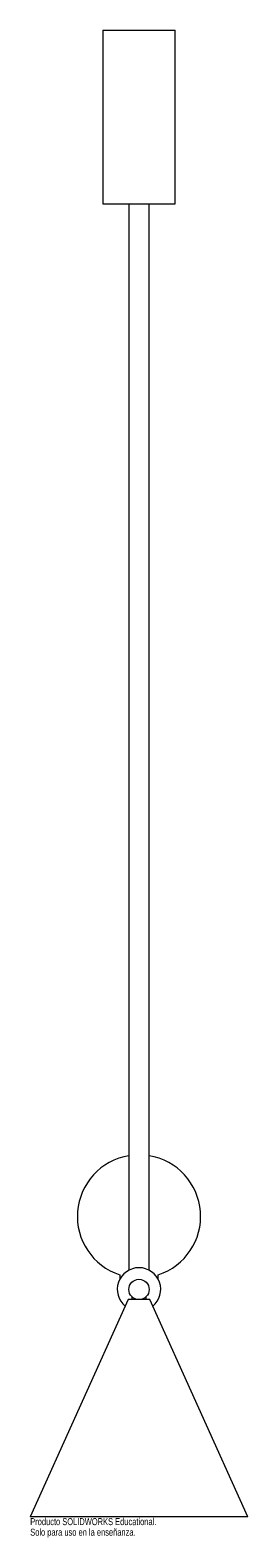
# Paper-space layout '_Izquierda' of a CAD drawing. Header units: millimetres. Extents: x -75 to 75, y -1042 to 0.
import ezdxf

# ---------------------------------------------------------------- set-up
doc = ezdxf.new("R2010")
doc.units = ezdxf.units.MM
doc.styles.add('SLDTEXTSTYLE0', font='TXT', dxfattribs={"width": 0.7})

psp = doc.layouts.new('_Izquierda')

# ---------------------------------------------------------------- linework, layer by layer
at = {"color": 7, "linetype": 'Continuous', "lineweight": 15}
for p, q in [((-25, 0), (-25, -120)), ((-25, 0), (25, 0)), ((25, -120), (25, 0)), ((-25, -120), (25, -120)), ((-7, -120), (-7, -856.7)), ((7, -856.7), (7, -120)), ((-13.3, -859.9), (-13.3, -862.9)), ((-13.3, -862.9), (-13.3, -863)), ((13.3, -862.9), (13.3, -859.9)), ((13.3, -863), (13.3, -862.9)), ((-5, -874.9), (-5, -877)), ((5, -877), (5, -874.9)), ((-7.5, -877), (-75, -1027)), ((7.5, -877), (-7.5, -877)), ((75, -1027), (7.5, -877)), ((75, -1027), (-75, -1027))]:
    psp.add_line(p, q, dxfattribs=at)
at = {"color": 8, "linetype": 'Continuous', "lineweight": 15}
for p, q in [((-13.3, -862.9), (-13.2, -862.9)), ((13.2, -862.9), (13.3, -862.9))]:
    psp.add_line(p, q, dxfattribs=at)
at = {"color": 7, "linetype": 'Continuous', "lineweight": 15}
psp.add_circle((0, -870), 7, dxfattribs=at)
for centre, radius, start, end in [((0, -819.5), 42.5, 99.4801, 251.7932), ((0, -819.5), 42.5, 288.2068, 80.5199), ((0, -870), 15, 309.5624, 230.4376)]:
    psp.add_arc(centre, radius, start, end, dxfattribs=at)

# ---------------------------------------------------------------- texts
at = {"color": 7, "linetype": 'Continuous', "char_height": 4.834, "attachment_point": 1, "style": 'SLDTEXTSTYLE0'}
for s, insert in [('Producto SOLIDWORKS Educational.', (-75, -1028)), ('Solo para uso en la enseñanza.', (-75, -1035.3))]:
    psp.add_mtext(s, dxfattribs=dict(at, insert=insert))

doc.saveas('drawing.dxf')
